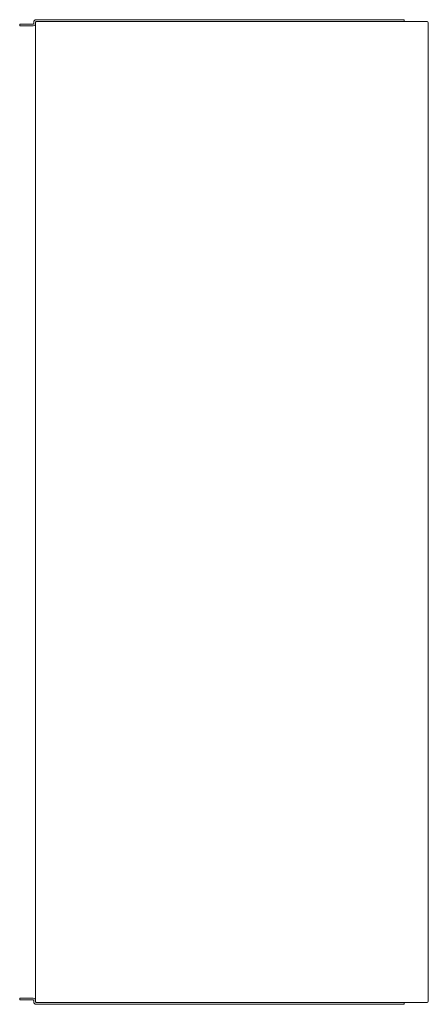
# Model space of a CAD drawing. Header units: millimetres. Extents: x -867 to -534, y -578 to 225.
import ezdxf

# ---------------------------------------------------------------- set-up
doc = ezdxf.new("R2010")
doc.units = ezdxf.units.MM

msp = doc.modelspace()

# ---------------------------------------------------------------- linework, layer by layer
at = {"color": 0, "linetype": 'Continuous', "lineweight": 0}
for p, q in [((-853.79, 225.41), (-602.48, 225.41)), ((-602.48, 225.41), (-553.98, 225.41)), ((-553.98, 223.91), (-553.98, 225.41)), ((-867.21, 221.89), (-867.2, 221.89)), ((-867.21, 220.39), (-867.21, 221.89)), ((-867.2, 220.39), (-867.21, 220.39)), ((-867.2, 221.89), (-865.4, 221.89)), ((-867.2, 220.39), (-867.2, 221.89)), ((-865.4, 220.39), (-867.2, 220.39)), ((-865.4, 221.89), (-856.29, 221.89)), ((-865.4, 220.39), (-856.29, 220.39)), ((-855.79, 222.39), (-855.79, 223.41)), ((-854.29, 222.91), (-854.29, 223.41)), ((-854.29, -575.09), (-854.29, 222.91)), ((-853.79, 223.91), (-853.29, 223.91)), ((-853.48, 223.91), (-853.48, 223.89)), ((-853.29, 223.91), (-535.29, 223.91)), ((-534.29, 222.91), (-534.29, -575.09)), ((-867.21, -572.56), (-865.41, -572.56)), ((-867.21, -574.06), (-867.21, -572.56)), ((-865.41, -574.06), (-867.21, -574.06)), ((-865.41, -572.56), (-856.29, -572.56)), ((-865.41, -574.06), (-856.29, -574.06)), ((-855.79, -574.56), (-855.79, -575.59)), ((-854.29, -575.09), (-854.29, -575.59)), ((-853.79, -576.09), (-853.29, -576.09)), ((-853.79, -577.59), (-602.48, -577.59)), ((-853.48, -576.09), (-853.48, -576.07)), ((-535.29, -576.09), (-853.29, -576.09)), ((-602.48, -577.59), (-553.98, -577.59)), ((-553.98, -577.59), (-553.98, -576.09))]:
    msp.add_line(p, q, dxfattribs=at)
at = {"color": 0, "linetype": 'Continuous', "lineweight": 0, "extrusion": (0, 0, -1)}
for centre, radius, start, end in [((853.79, 223.41), 2, 0, 90), ((853.79, 223.41), 0.5, 0, 90), ((856.29, -574.56), 2, 90, 180), ((856.29, -574.56), 0.5, 90, 180), ((853.29, -575.09), 1, 270, 0)]:
    msp.add_arc(centre, radius, start, end, dxfattribs=at)
at = {"color": 0, "linetype": 'Continuous', "lineweight": 0}
for centre, radius, start, end in [((-856.29, 222.39), 0.5, 270, 0), ((-856.29, 222.39), 2, 270, 0), ((-853.29, 222.91), 1, 90, 180), ((-535.29, 222.91), 1, 0, 90), ((-853.79, -575.59), 2, 180, 270), ((-853.79, -575.59), 0.5, 180, 270), ((-535.29, -575.09), 1, 270, 0)]:
    msp.add_arc(centre, radius, start, end, dxfattribs=at)

doc.saveas('drawing.dxf')
